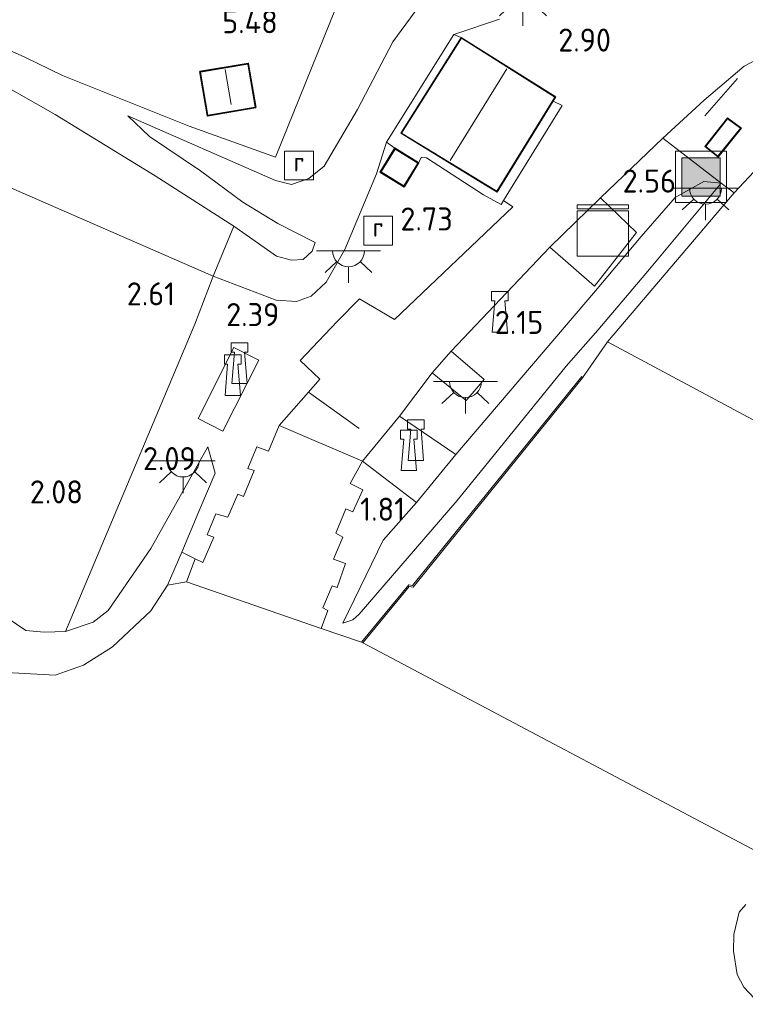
# Model space of a CAD drawing. Extents: x 126429 to 133038, y 413091 to 414846.
# Tile 41 of 256: x 127005 to 127061, y 414599 to 414676. Entities that reach past the tile are written whole.
import ezdxf
from ezdxf.enums import TextEntityAlignment as Align

# ---------------------------------------------------------------- set-up
doc = ezdxf.new("R2010")
doc.units = 0
for name, color, linetype, lineweight in [('B-ME-BC-BETONVORM-GV', 50, 'Continuous', 18), ('B-ME-GK-BESCHOEIING_DAMWAND-GV', 130, 'Continuous', 18), ('B-ME-GR-GRAS-GV', 60, 'Continuous', 13), ('B-ME-GR-HAAG-G', 90, 'GR-HAAG1', 13), ('B-ME-GW-TALUD_KRUIN-G', 90, 'Continuous', 18), ('B-ME-GW-TALUD_TEEN-G', 90, 'Continuous', 18), ('B-ME-IE-MEUBILAIR_WATERWEGMEUBILAIR-S', 150, 'Continuous', 25), ('B-ME-IE-MEUBILAIR_WEGMEUBILAIR-G', 7, 'Continuous', 18), ('B-ME-IE-MEUBILAIR_WEGMEUBILAIR-S', 7, 'Continuous', 25), ('B-ME-IE-MEUBILAIR_WEGMEUBILAIR_ABRI-GV', 7, 'Continuous', 18), ('B-ME-IE-TERREINAFSCHEIDING_DOORGANG-G', 210, 'Continuous', 18), ('B-ME-IE-TERREINAFSCHEIDING_KUNSTMATIG_HEKWERK-G', 20, 'IE-TERREINAFSCHEIDING-KUNSTMATIG', 18), ('B-ME-KG-KADASTRAAL_DAKRAND-G', 170, 'Continuous', 18), ('B-ME-KG-KADASTRAAL_NOK-G', 10, 'Continuous', 18), ('B-ME-OB-BEKLEDING_STORTSTEEN-GV', 30, 'Continuous', 18), ('B-ME-OB-OEVERVOORZIENING-G', 7, 'Continuous', 18), ('B-ME-OG-BEBOUWING_KANTOOR-GV', 7, 'Continuous', 18), ('B-ME-OG-BEBOUWING_SCHUUR-GV', 7, 'Continuous', 35), ('B-ME-OG-HOOGTEPUNT-S', 7, 'Continuous', 25), ('B-ME-OG-TERREIN_GROEN_TUIN-GV', 7, 'Continuous', 18), ('B-ME-OG-WATER_HAVEN-GV', 170, 'Continuous', 18), ('B-ME-OG-WATER_RIVIER-GV', 130, 'Continuous', 18), ('B-ME-RI-GWA_RIOOLPUT-S', 30, 'Continuous', 25), ('B-ME-VH-VERHARDING_BETON-GV', 252, 'Continuous', 18), ('B-ME-VH-VERHARDING_STRAATBAKSTEEN-GV', 252, 'Continuous', 18), ('B-ME-VH-VERHARDING_TEGEL-GV', 252, 'Continuous', 18)]:
    doc.layers.add(name, color=color, linetype=linetype, lineweight=lineweight)
doc.styles.add('NLCS-ISO', font='NLCS-ISO.ttf')
doc.styles.add('NLCS-ISO-ANNOTATIVE-T18', font='NLCS-ISO.ttf', dxfattribs={"height": 1.8})
doc.linetypes.add('GR-HAAG1', pattern='A,6,[176,NLCS.SHX,S=0.125,R=0,X=0,Y=0],-2', length=8)
doc.linetypes.add('IE-TERREINAFSCHEIDING-KUNSTMATIG', pattern='A,4,[82,NLCS.SHX,S=0.75,R=90,X=0,Y=0],4,-2', length=10)

# ---------------------------------------------------------------- blocks, each defined once
blk = doc.blocks.new('SAL-HOOGTELABEL-SO')
at = {"color": 0, "linetype": 'ByBlock', "lineweight": -2, "style": 'NLCS-ISO-ANNOTATIVE-T18'}
blk.add_attdef('HOOGTE', text='', height=1.8, dxfattribs=at).set_placement((2.788, 0), align=Align.RIGHT)
blk = doc.blocks.new('SKL-DATA_KAST-SO')
at = {"color": 0, "linetype": 'ByBlock', "lineweight": 18}
for points in [[(-2, 2), (2, 2), (2, 1.68), (-2, 1.68)], [(-2, 1.52), (2, 1.52), (2, -2), (-2, -2)]]:
    blk.add_lwpolyline(points, close=True, dxfattribs=at)
blk = doc.blocks.new('SIE-WEG_AFVALBAK-SO')
at = {"linetype": 'ByBlock', "lineweight": 18}
h = blk.add_hatch(color=0, dxfattribs=at)
h.dxf.hatch_style = 1
h.paths.add_polyline_path([(-1.5, -1.5), (1.5, -1.5), (1.5, 1.5), (-1.5, 1.5)])
at = {"color": 0, "linetype": 'ByBlock', "lineweight": 18}
for points in [[(-2, -2), (2, -2), (2, 2), (-2, 2)], [(-1.5, -1.5), (1.5, -1.5), (1.5, 1.5), (-1.5, 1.5)]]:
    blk.add_lwpolyline(points, close=True, dxfattribs=at)
blk = doc.blocks.new('SIE-WATER_BOLDER-SO')
at = {"color": 0, "linetype": 'ByBlock', "lineweight": 18}
blk.add_lwpolyline([(0.402, 0.867), (0.602, -1.587), (-0.602, -1.587), (-0.402, 0.867), (-0.65, 0.867), (-0.65, 1.587), (0.65, 1.587), (0.65, 0.867)], close=True, dxfattribs=at)
blk = doc.blocks.new('SRI-PUT_INSPECTIEPUT_RIOOLPUT-SO')
at = {"color": 0, "linetype": 'ByBlock', "lineweight": 18}
blk.add_lwpolyline([(-1.125, -1.125), (1.125, -1.125), (1.125, 1.125), (-1.125, 1.125)], close=True, dxfattribs=at)
at = {"color": 0, "linetype": 'ByBlock', "lineweight": 18, "style": 'NLCS-ISO'}
blk.add_text('r', height=1.5, dxfattribs=at).set_placement((0, 0.283), align=Align.MIDDLE_CENTER)
blk = doc.blocks.new('SKL-ET_OV_LICHTPUNT-SO')
at = {"color": 0, "linetype": 'ByBlock', "lineweight": 18}
for points in [[(-1.25, 0), (-2.5, 0)], [(1.25, 0), (2.5, 0)], [(-0.915, -0.851), (-1.831, -1.703)], [(0, -1.25), (0, -2.5)], [(0.915, -0.851), (1.831, -1.703)]]:
    blk.add_lwpolyline(points, dxfattribs=at)
blk.add_lwpolyline([(0, 0), (1.25, 0, -1), (-1.25, 0)], format="xyb", close=True, dxfattribs=at)

msp = doc.modelspace()

# ---------------------------------------------------------------- linework, layer by layer
at = {"layer": 'B-ME-BC-BETONVORM-GV'}
msp.add_polyline3d([(127024.822, 414643.814, 2.11), (127031.338, 414641.03, 2.023), (127030.372, 414639.286, 2.015), (127031.356, 414638.799, 1.994), (127030.567, 414637.077, 1.936), (127030.015, 414637.303, 1.903), (127029.248, 414635.398, 1.722), (127029.805, 414635.11, 1.712), (127029.052, 414633.381, 1.527), (127030.006, 414633.035, 1.513), (127029.349, 414631.17, 1.314), (127028.973, 414631.302, 1.321), (127028.242, 414629.582, 1.078), (127028.632, 414629.369, 1.078), (127028.287, 414628.459, 0.973), (127028.101, 414627.968, 0.85), (127017.579, 414631.597, 0.85), (127018.246, 414633.417, 1.067), (127018.867, 414633.122, 1.06), (127019.719, 414635.11, 1.375), (127019.184, 414635.291, 1.306), (127019.867, 414636.909, 1.603), (127020.812, 414636.667, 1.599), (127021.604, 414638.461, 1.813), (127022.04, 414638.276, 1.802), (127022.873, 414640.299, 2.001), (127022.374, 414640.468, 1.972), (127023.083, 414642.154, 2.044), (127023.993, 414641.802, 2.041)], close=True, dxfattribs=at)
at = {"layer": 'B-ME-GK-BESCHOEIING_DAMWAND-GV'}
msp.add_polyline3d([(127048.515, 414647.551, 0.85), (127035.276, 414631.204, 0.85), (127034.978, 414631.255, 0.85), (127031.343, 414626.851, 0.85), (127031.241, 414626.886, 0.85), (127034.958, 414631.388, 0.953), (127035.238, 414631.317, 0.953), (127048.456, 414647.636, 0.928)], close=True, dxfattribs=at)
at = {"layer": 'B-ME-GR-GRAS-GV'}
for points in [[(127021.287, 414659.385, 4.253), (127019.653, 414655.478, 2.714), (127003.09, 414662.728, 2.739), (126981.454, 414671.834, 2.801), (126948.577, 414687.006, 3.692), (126949.854, 414692.688, 5.561), (126956.712, 414689.363, 5.436), (126966.382, 414685.35, 5.378), (126976.943, 414681.266, 5.324), (126985.405, 414677.572, 5.212), (126994.213, 414673.601, 5.197), (127001.437, 414671.448, 5.534), (127007.335, 414668.099, 5.27), (127015.125, 414663.32, 4.818)], [(127032.718, 414663.603, 2.962), (127034.579, 414662.467, 2.962), (127035.714, 414664.328, 2.962), (127035.947, 414664.774, 2.927), (127036.337, 414664.71, 2.908), (127040.793, 414661.834, 2.777), (127042.171, 414661.077, 2.621), (127042.334, 414661.388, 2.621), (127043.074, 414660.896, 2.592), (127033.822, 414652.105, 2.312), (127031.095, 414653.721, 2.33), (127029.353, 414651.953, 2.287), (127026.461, 414648.905, 2.269), (127028.002, 414647.429, 2.225), (127027.112, 414646.417, 2.193), (127024.822, 414643.814, 2.11), (127023.993, 414641.802, 2.041), (127023.083, 414642.154, 2.044), (127022.374, 414640.468, 1.972), (127022.873, 414640.299, 2.001), (127022.04, 414638.276, 1.802), (127021.604, 414638.461, 1.813), (127020.812, 414636.667, 1.599), (127019.867, 414636.909, 1.603), (127019.184, 414635.291, 1.306), (127019.719, 414635.11, 1.375), (127018.867, 414633.122, 1.06), (127018.246, 414633.417, 1.067), (127017.222, 414633.915, 1.304), (127018.553, 414637.109, 1.612), (127019.816, 414640.102, 1.979), (127019.245, 414642.147, 2.207), (127014.797, 414634.203, 2.019), (127011.47, 414629.358, 1.855), (127010.284, 414628.448, 1.78), (127008.13, 414627.736, 1.783), (127018.234, 414651.732, 2.667), (127019.574, 414655.27, 2.711), (127019.653, 414655.478, 2.714), (127024.581, 414653.601, 2.657), (127026.164, 414653.509, 2.724), (127027.33, 414653.913, 2.732), (127028.48, 414655.005, 2.732), (127029.942, 414657.562, 3.054), (127032.411, 414663.48, 3.137), (127033.194, 414665.944, 3.028), (127033.854, 414665.465, 2.962)], [(127054.785, 414666.246, 2.676), (127059.351, 414662.753, 2.332), (127057.999, 414662.866, 2.401), (127055.764, 414661.633, 2.466), (127053.091, 414658.586, 2.307), (127049.538, 414654.333, 2.097), (127038.621, 414641.551, 1.773), (127034.229, 414644.557, 2.073), (127036.763, 414647.927, 2.189), (127039.425, 414645.772, 2.062), (127040.835, 414647.41, 2.044), (127038.252, 414649.633, 2.251), (127045.955, 414657.755, 2.45), (127049.449, 414654.701, 2.105), (127052.722, 414658.882, 2.314), (127049.931, 414661.594, 2.581)], [(127050.477, 414650.344, 0.85), (127048.515, 414647.551, 0.85), (127048.456, 414647.636, 0.928), (127035.238, 414631.317, 0.953), (127034.958, 414631.388, 0.953), (127031.241, 414626.886, 0.85), (127028.101, 414627.968, 0.85), (127028.287, 414628.459, 0.973), (127028.632, 414629.369, 1.078), (127028.242, 414629.582, 1.078), (127028.973, 414631.302, 1.321), (127029.349, 414631.17, 1.314), (127030.006, 414633.035, 1.513), (127029.052, 414633.381, 1.527), (127029.805, 414635.11, 1.712), (127029.248, 414635.398, 1.722), (127030.015, 414637.303, 1.903), (127030.567, 414637.077, 1.936), (127031.356, 414638.799, 1.994), (127030.372, 414639.286, 2.015), (127031.338, 414641.03, 2.023), (127035.553, 414637.815, 1.777), (127032.932, 414634.854, 1.802), (127029.793, 414628.392, 0.973), (127030.574, 414628.641, 0.97), (127031.075, 414629.075, 0.966), (127038.713, 414637.967, 1.031), (127047.248, 414648.453, 1.048), (127049.722, 414651.267, 1.154), (127053.756, 414656.015, 1.673), (127059.351, 414662.753, 2.332), (127060.349, 414662, 2.281)], [(127030.574, 414628.641, 0.97), (127029.793, 414628.392, 0.973), (127032.932, 414634.854, 1.802), (127035.553, 414637.815, 1.777), (127038.621, 414641.551, 1.773), (127049.538, 414654.333, 2.097), (127053.091, 414658.586, 2.307), (127055.764, 414661.633, 2.466), (127057.999, 414662.866, 2.401), (127059.351, 414662.753, 2.332), (127053.756, 414656.015, 1.673), (127049.722, 414651.267, 1.154), (127047.248, 414648.453, 1.048), (127038.713, 414637.967, 1.031), (127031.075, 414629.075, 0.966)], [(127018.484, 414644.363, 2.207), (127020.413, 414643.385, 2.175), (127023.22, 414648.921, 2.316), (127021.291, 414649.899, 2.323)]]:
    msp.add_polyline3d(points, close=True, dxfattribs=at)
for points in [[(126999.457, 414675.039, 5.794), (127004.96, 414672.58, 5.651), (127007.887, 414671.162, 5.614), (127017.784, 414667.183, 5.371), (127024.535, 414664.786, 5.346), (127033.029, 414685.787, 6.015)], [(127035.718, 414676.537, 5.367), (127033.695, 414673.778, 5.317), (127030.934, 414668.489, 5.042), (127028.333, 414664.071, 4.861), (127027.139, 414663.109, 4.886), (127025.781, 414662.648, 4.919), (127024.523, 414662.944, 5.024), (127012.99, 414668.007, 5.302), (127014.691, 414666.388, 5.111), (127018.676, 414663.709, 4.778), (127021.978, 414661.262, 4.456), (127024.704, 414659.602, 4.206), (127027.637, 414658.119, 3.772), (127027.395, 414657.441, 3.765), (127026.688, 414656.77, 3.754), (127025.772, 414656.733, 3.786), (127024.607, 414657.049, 3.87), (127021.287, 414659.385, 4.253), (127015.125, 414663.32, 4.818), (127007.335, 414668.099, 5.27), (127001.437, 414671.448, 5.534)], [(127042.027, 414675.562, 3.146), (127038.459, 414674.36, 3.102), (127033.194, 414665.944, 3.028), (127032.411, 414663.48, 3.137), (127029.942, 414657.562, 3.054), (127028.48, 414655.005, 2.732), (127027.33, 414653.913, 2.732), (127026.164, 414653.509, 2.724), (127024.581, 414653.601, 2.657), (127019.653, 414655.478, 2.714), (127021.287, 414659.385, 4.253), (127024.607, 414657.049, 3.87), (127025.772, 414656.733, 3.786), (127026.688, 414656.77, 3.754), (127027.395, 414657.441, 3.765), (127027.637, 414658.119, 3.772), (127024.704, 414659.602, 4.206), (127021.978, 414661.262, 4.456), (127018.676, 414663.709, 4.778), (127014.691, 414666.388, 5.111), (127012.99, 414668.007, 5.302), (127024.523, 414662.944, 5.024), (127025.781, 414662.648, 4.919), (127027.139, 414663.109, 4.886), (127028.333, 414664.071, 4.861), (127030.934, 414668.489, 5.042), (127033.695, 414673.778, 5.317), (127035.718, 414676.537, 5.367)], [(127003.09, 414662.728, 2.739), (127019.653, 414655.478, 2.714), (127019.574, 414655.27, 2.711), (127018.234, 414651.732, 2.667), (127008.13, 414627.736, 1.783), (127006.471, 414627.69, 1.75), (127005.037, 414627.8, 1.757), (127002.083, 414629.781, 1.777)]]:
    msp.add_polyline3d(points, dxfattribs=at)
at = {"layer": 'B-ME-GR-HAAG-G'}
msp.add_polyline3d([(127017.784, 414667.183, 5.371), (127007.887, 414671.162, 5.614)], dxfattribs=at)
at = {"layer": 'B-ME-GW-TALUD_KRUIN-G'}
for points in [[(127040.325, 414680.356, 5.237), (127038.454, 414679.269, 5.346), (127035.718, 414676.537, 5.367), (127033.695, 414673.778, 5.317), (127030.934, 414668.489, 5.042), (127028.333, 414664.071, 4.861), (127027.139, 414663.109, 4.886), (127025.781, 414662.648, 4.919), (127024.523, 414662.944, 5.024), (127012.99, 414668.007, 5.302)], [(127059.351, 414662.753, 2.332), (127057.999, 414662.866, 2.401), (127055.764, 414661.633, 2.466), (127053.091, 414658.586, 2.307), (127049.538, 414654.333, 2.097), (127038.621, 414641.551, 1.773), (127035.553, 414637.815, 1.777), (127032.932, 414634.854, 1.802), (127029.793, 414628.392, 0.973)], [(127027.637, 414658.119, 3.772), (127027.395, 414657.441, 3.765), (127026.688, 414656.77, 3.754), (127025.772, 414656.733, 3.786), (127024.607, 414657.049, 3.87), (127021.287, 414659.385, 4.253)], [(127019.245, 414642.147, 2.207), (127014.797, 414634.203, 2.019), (127011.47, 414629.358, 1.855), (127010.284, 414628.448, 1.78), (127008.13, 414627.736, 1.783), (127006.471, 414627.69, 1.75), (127005.037, 414627.8, 1.757), (127002.083, 414629.781, 1.777)]]:
    msp.add_polyline3d(points, dxfattribs=at)
at = {"layer": 'B-ME-GW-TALUD_TEEN-G'}
for points in [[(127024.581, 414653.601, 2.657), (127019.653, 414655.478, 2.714), (127003.09, 414662.728, 2.739), (126981.454, 414671.834, 2.801), (126948.577, 414687.006, 3.692)], [(127042.027, 414675.562, 3.146), (127038.459, 414674.36, 3.102)], [(127038.459, 414674.36, 3.102), (127033.194, 414665.944, 3.028), (127032.411, 414663.48, 3.137), (127029.942, 414657.562, 3.054), (127028.48, 414655.005, 2.732), (127027.33, 414653.913, 2.732), (127026.164, 414653.509, 2.724), (127024.581, 414653.601, 2.657)], [(127012.99, 414668.007, 5.302), (127014.691, 414666.388, 5.111), (127018.676, 414663.709, 4.778), (127021.978, 414661.262, 4.456), (127024.704, 414659.602, 4.206), (127027.637, 414658.119, 3.772)], [(127029.793, 414628.392, 0.973), (127030.574, 414628.641, 0.97), (127031.075, 414629.075, 0.966), (127038.713, 414637.967, 1.031), (127047.248, 414648.453, 1.048), (127049.722, 414651.267, 1.154), (127053.756, 414656.015, 1.673), (127059.351, 414662.753, 2.332)], [(127019.245, 414642.147, 2.207), (127019.816, 414640.102, 1.979), (127018.553, 414637.109, 1.612), (127017.222, 414633.915, 1.304), (127016.096, 414631.362, 0.85)]]:
    msp.add_polyline3d(points, dxfattribs=at)
at = {"layer": 'B-ME-IE-MEUBILAIR_WEGMEUBILAIR-G'}
for points in [[(127060.624, 414670.906, 3.732), (127058.073, 414667.999, 3.71)], [(127031.082, 414643.581, 1.965), (127027.112, 414646.417, 2.193)]]:
    msp.add_polyline3d(points, dxfattribs=at)
at = {"layer": 'B-ME-IE-MEUBILAIR_WEGMEUBILAIR_ABRI-GV'}
msp.add_polyline3d([(127060.924, 414667.043, 2.563), (127059.105, 414664.781, 2.545), (127058.077, 414665.603, 2.56), (127059.831, 414667.835, 2.636)], close=True, dxfattribs=at)
at = {"layer": 'B-ME-IE-TERREINAFSCHEIDING_DOORGANG-G'}
for points in [[(127007.887, 414671.162, 5.614), (127004.96, 414672.58, 5.651)], [(127019.653, 414655.478, 2.714), (127019.574, 414655.27, 2.711), (127018.234, 414651.732, 2.667)]]:
    msp.add_polyline3d(points, dxfattribs=at)
at = {"layer": 'B-ME-IE-TERREINAFSCHEIDING_KUNSTMATIG_HEKWERK-G'}
for points in [[(127037.581, 414683.74, 5.65), (127033.029, 414685.787, 6.015), (127024.535, 414664.786, 5.346), (127017.784, 414667.183, 5.371)], [(127004.96, 414672.58, 5.651), (126999.457, 414675.039, 5.794)], [(127021.287, 414659.385, 4.253), (127015.125, 414663.32, 4.818), (127007.335, 414668.099, 5.27), (127001.437, 414671.448, 5.534)], [(127021.287, 414659.385, 4.253), (127019.653, 414655.478, 2.714)], [(127018.234, 414651.732, 2.667), (127008.13, 414627.736, 1.783)]]:
    msp.add_polyline3d(points, dxfattribs=at)
at = {"layer": 'B-ME-KG-KADASTRAAL_DAKRAND-G'}
for points in [[(127041.82, 414662.108, 5.975), (127034.388, 414666.655, 5.975), (127039.06, 414674.056, 6.091), (127046.357, 414669.471, 6.145)], [(127019.253, 414668.057, 7.658), (127018.682, 414671.415, 7.478), (127022.37, 414672.042, 7.305), (127022.941, 414668.684, 7.305)], [(127059.097, 414664.851, 4.98), (127058.147, 414665.611, 4.828), (127059.841, 414667.766, 4.861), (127060.852, 414667.033, 5.02)], [(127034.562, 414662.536, 5.115), (127032.787, 414663.62, 5.017), (127033.871, 414665.396, 5.04), (127035.646, 414664.311, 5.137)]]:
    msp.add_polyline3d(points, close=True, dxfattribs=at)
at = {"layer": 'B-ME-KG-KADASTRAAL_NOK-G'}
for points in [[(127038.171, 414664.509, 8.57), (127042.613, 414671.675, 8.595)], [(127020.591, 414671.63, 8.025), (127021.082, 414668.884, 8.025)]]:
    msp.add_polyline3d(points, dxfattribs=at)
at = {"layer": 'B-ME-OB-BEKLEDING_STORTSTEEN-GV'}
for points in [[(127002.083, 414629.781, 1.777), (127005.037, 414627.8, 1.757), (127006.471, 414627.69, 1.75), (127008.13, 414627.736, 1.783), (127010.284, 414628.448, 1.78), (127011.47, 414629.358, 1.855), (127014.797, 414634.203, 2.019), (127019.245, 414642.147, 2.207), (127019.816, 414640.102, 1.979), (127018.553, 414637.109, 1.612), (127017.222, 414633.915, 1.304), (127016.096, 414631.362, 0.85), (127014.788, 414629.351, 0.85), (127011.804, 414626.544, 0.85), (127009.527, 414625.105, 0.85), (127007.323, 414624.321, 0.85), (127003.053, 414624.546, 0.85)], [(127062.358, 414598.616, 0.85), (127061.109, 414599.956, 0.85), (127060.597, 414600.946, 0.85), (127060.296, 414602.758, 0.85), (127060.341, 414604.073, 0.85), (127060.747, 414605.82, 0.85), (127061.273, 414606.409, 0.85)]]:
    msp.add_polyline3d(points, dxfattribs=at)
msp.add_polyline3d([(127017.579, 414631.597, 0.85), (127016.096, 414631.362, 0.85), (127017.222, 414633.915, 1.304), (127018.246, 414633.417, 1.067)], close=True, dxfattribs=at)
at = {"layer": 'B-ME-OB-OEVERVOORZIENING-G'}
for points in [[(127048.515, 414647.551, 0.85), (127050.477, 414650.344, 0.85)], [(127063.506, 414643.376, 0.85), (127063.241, 414643.518, 0.85), (127050.477, 414650.344, 0.85)], [(127031.343, 414626.851, 0.85), (127034.978, 414631.255, 0.85), (127035.276, 414631.204, 0.85), (127048.515, 414647.551, 0.85)], [(127031.343, 414626.851, 0.85), (127031.241, 414626.886, 0.85), (127028.101, 414627.968, 0.85), (127017.579, 414631.597, 0.85), (127016.096, 414631.362, 0.85), (127014.788, 414629.351, 0.85), (127011.804, 414626.544, 0.85), (127009.527, 414625.105, 0.85), (127007.323, 414624.321, 0.85), (127003.053, 414624.546, 0.85), (126998.405, 414625.543, 0.85), (126995.677, 414625.714, 0.85), (126991.078, 414626.659, 0.85), (126984.908, 414627.557, 0.85), (126980.502, 414628.217, 0.85), (126978.432, 414629.833, 0.85), (126976.726, 414630.272, 0.85), (126975.091, 414631.291, 0.85), (126972.888, 414632.001, 0.85), (126967.99, 414633.817, 0.85), (126961.166, 414636.282, 0.85), (126950.639, 414640.724, 0.85), (126939.203, 414645.198, 0.85)], [(127061.273, 414606.409, 0.85), (127060.747, 414605.82, 0.85), (127060.341, 414604.073, 0.85), (127060.296, 414602.758, 0.85), (127060.597, 414600.946, 0.85), (127061.109, 414599.956, 0.85), (127062.358, 414598.616, 0.85)]]:
    msp.add_polyline3d(points, dxfattribs=at)
at = {"layer": 'B-ME-OG-BEBOUWING_KANTOOR-GV'}
msp.add_polyline3d([(127046.221, 414669.155, 2.863), (127041.836, 414662.039, 2.856), (127041.059, 414662.514, 2.908), (127034.319, 414666.639, 2.97), (127039.045, 414674.125, 3.189), (127046.426, 414669.487, 2.864)], close=True, dxfattribs=at)
at = {"layer": 'B-ME-OG-BEBOUWING_SCHUUR-GV'}
for points in [[(127022.999, 414668.643, 5.446), (127019.212, 414667.999, 5.446), (127018.624, 414671.456, 5.446), (127022.411, 414672.1, 5.446)], [(127035.714, 414664.328, 2.962), (127034.579, 414662.467, 2.962), (127032.718, 414663.603, 2.962), (127033.854, 414665.465, 2.962)]]:
    msp.add_polyline3d(points, close=True, dxfattribs=at)
at = {"layer": 'B-ME-OG-TERREIN_GROEN_TUIN-GV'}
msp.add_polyline3d([(127003.541, 414709.756, 5.624), (127008.177, 414710.12, 5.574), (127012.258, 414710.104, 5.599), (127015.676, 414709.703, 5.592), (127023.373, 414708.82, 5.642), (127031.492, 414707.24, 5.718), (127036.907, 414706.113, 5.816), (127038.591, 414705.68, 5.827), (127041.505, 414704.93, 5.845), (127045.713, 414703.807, 5.881), (127038.648, 414686.374, 5.652), (127038.059, 414684.92, 5.64), (127037.581, 414683.74, 5.65), (127033.029, 414685.787, 6.015), (127024.535, 414664.786, 5.346), (127017.784, 414667.183, 5.371), (127007.887, 414671.162, 5.614), (127004.96, 414672.58, 5.651), (126999.457, 414675.039, 5.794)], dxfattribs=at)
msp.add_polyline3d([(127018.624, 414671.456, 5.446), (127019.212, 414667.999, 5.446), (127022.999, 414668.643, 5.446), (127022.411, 414672.1, 5.446)], close=True, dxfattribs=at)
at = {"layer": 'B-ME-OG-WATER_HAVEN-GV'}
msp.add_polyline3d([(127096.973, 414649.712, 0.85), (127092.45, 414639.771, 0.85), (127089.1777, 414632.6734, 2.437), (127088.7227, 414631.6865, 2.437), (127082.539, 414618.274, 0.85), (127076.162, 414603.791, 0.85), (127066.067, 414608.465, 0.85), (127031.343, 414626.851, 0.85), (127034.978, 414631.255, 0.85), (127035.276, 414631.204, 0.85), (127048.515, 414647.551, 0.85), (127050.477, 414650.344, 0.85), (127063.241, 414643.518, 0.85), (127063.506, 414643.376, 0.85), (127064.542, 414645.783, 0.85), (127068.653, 414654.329, 0.85), (127077.446, 414660.413, 0.85), (127079.647, 414661.913, 0.85), (127084.775, 414665.408, 0.85), (127086.3, 414665.425, 0.85), (127089.885, 414659.83, 0.85), (127093.905, 414653.919, 0.85)], close=True, dxfattribs=at)
at = {"layer": 'B-ME-OG-WATER_RIVIER-GV'}
for points in [[(127003.053, 414624.546, 0.85), (127007.323, 414624.321, 0.85), (127009.527, 414625.105, 0.85), (127011.804, 414626.544, 0.85), (127014.788, 414629.351, 0.85), (127016.096, 414631.362, 0.85), (127017.579, 414631.597, 0.85), (127028.101, 414627.968, 0.85), (127031.241, 414626.886, 0.85), (127031.343, 414626.851, 0.85), (127066.067, 414608.465, 0.85)], [(127061.273, 414606.409, 0.85), (127060.747, 414605.82, 0.85), (127060.341, 414604.073, 0.85), (127060.296, 414602.758, 0.85), (127060.597, 414600.946, 0.85), (127061.109, 414599.956, 0.85), (127062.358, 414598.616, 0.85)]]:
    msp.add_polyline3d(points, dxfattribs=at)
at = {"layer": 'B-ME-VH-VERHARDING_BETON-GV'}
for points in [[(127064.269, 414645.908, 1.147), (127063.241, 414643.518, 0.85), (127050.477, 414650.344, 0.85), (127060.349, 414662, 2.281), (127067.302, 414669.418, 2.701), (127070.967, 414673.341, 2.969), (127076.224, 414670.035, 2.849), (127075.196, 414668.55, 2.825), (127072.142, 414664.15, 2.596), (127071.07, 414662.503, 2.538), (127070.556, 414661.714, 2.451), (127068.295, 414658.241, 2.292), (127067.442, 414655.69, 2.042), (127067.136, 414655.032, 1.937), (127068.024, 414653.714, 1.883)], [(127023.22, 414648.921, 2.316), (127020.413, 414643.385, 2.175), (127018.484, 414644.363, 2.207), (127021.291, 414649.899, 2.323)], [(127040.835, 414647.41, 2.044), (127039.425, 414645.772, 2.062), (127036.763, 414647.927, 2.189), (127038.252, 414649.633, 2.251)], [(127038.621, 414641.551, 1.773), (127035.553, 414637.815, 1.777), (127031.338, 414641.03, 2.023), (127034.229, 414644.557, 2.073)]]:
    msp.add_polyline3d(points, close=True, dxfattribs=at)
at = {"layer": 'B-ME-VH-VERHARDING_STRAATBAKSTEEN-GV'}
msp.add_polyline3d([(127063.44, 414673.074, 2.936), (127061.133, 414671.885, 2.824), (127058.027, 414669.233, 2.712), (127054.785, 414666.246, 2.676), (127049.931, 414661.594, 2.581), (127045.955, 414657.755, 2.45), (127038.252, 414649.633, 2.251), (127036.763, 414647.927, 2.189), (127034.229, 414644.557, 2.073), (127031.338, 414641.03, 2.023), (127024.822, 414643.814, 2.11), (127027.112, 414646.417, 2.193), (127028.002, 414647.429, 2.225), (127026.461, 414648.905, 2.269), (127029.353, 414651.953, 2.287), (127031.095, 414653.721, 2.33), (127033.822, 414652.105, 2.312), (127043.074, 414660.896, 2.592), (127042.334, 414661.388, 2.621), (127046.914, 414668.812, 2.838), (127046.221, 414669.155, 2.863), (127046.426, 414669.487, 2.864), (127039.045, 414674.125, 3.189), (127038.459, 414674.36, 3.102), (127042.027, 414675.562, 3.146)], dxfattribs=at)
at = {"layer": 'B-ME-VH-VERHARDING_TEGEL-GV'}
for points in [[(127034.319, 414666.639, 2.97), (127041.059, 414662.514, 2.908), (127041.836, 414662.039, 2.856), (127046.221, 414669.155, 2.863), (127046.914, 414668.812, 2.838), (127042.334, 414661.388, 2.621), (127042.171, 414661.077, 2.621), (127040.793, 414661.834, 2.777), (127036.337, 414664.71, 2.908), (127035.947, 414664.774, 2.927), (127035.714, 414664.328, 2.962), (127033.854, 414665.465, 2.962), (127033.194, 414665.944, 3.028), (127038.459, 414674.36, 3.102), (127039.045, 414674.125, 3.189)], [(127067.302, 414669.418, 2.701), (127060.349, 414662, 2.281), (127059.351, 414662.753, 2.332), (127054.785, 414666.246, 2.676), (127058.027, 414669.233, 2.712), (127061.133, 414671.885, 2.824), (127063.44, 414673.074, 2.936)], [(127058.077, 414665.603, 2.56), (127059.105, 414664.781, 2.545), (127060.924, 414667.043, 2.563), (127059.831, 414667.835, 2.636)], [(127052.722, 414658.882, 2.314), (127049.449, 414654.701, 2.105), (127045.955, 414657.755, 2.45), (127049.931, 414661.594, 2.581)]]:
    msp.add_polyline3d(points, close=True, dxfattribs=at)

# ---------------------------------------------------------------- block references
at = {"layer": 'B-ME-IE-MEUBILAIR_WATERWEGMEUBILAIR-S'}
for p in [(127042.057, 414652.692, 2.381), (127021.723, 414648.681, 2.312), (127021.198, 414647.748, 2.276), (127035.497, 414642.675, 1.997), (127034.949, 414641.879, 1.994)]:
    msp.add_blockref('SIE-WATER_BOLDER-SO', p, dxfattribs=at)
at = {"layer": 'B-ME-IE-MEUBILAIR_WEGMEUBILAIR-S'}
for name, p in [('SKL-ET_OV_LICHTPUNT-SO', (127043.866, 414677.525, 3.909)), ('SIE-WEG_AFVALBAK-SO', (127057.768, 414663.234, 2.556)), ('SKL-ET_OV_LICHTPUNT-SO', (127058.119, 414662.356, 2.368)), ('SKL-DATA_KAST-SO', (127050.109, 414659.056, 2.57)), ('SKL-ET_OV_LICHTPUNT-SO', (127030.233, 414657.468, 3.144)), ('SKL-ET_OV_LICHTPUNT-SO', (127039.368, 414647.247, 2.142)), ('SKL-ET_OV_LICHTPUNT-SO', (127017.312, 414641.047, 2.207))]:
    msp.add_blockref(name, p, dxfattribs=at)
at = {"layer": 'B-ME-OG-HOOGTEPUNT-S'}
for p, values in [((127021.923, 414674.452, 5.476), {'HOOGTE': '5.48'}), ((127047.95, 414673.021, 2.902), {'HOOGTE': '2.90'}), ((127053.027, 414662.006, 2.564), {'HOOGTE': '2.56'}), ((127035.591, 414659.046, 2.726), {'HOOGTE': '2.73'}), ((127013.911, 414653.2, 2.614), {'HOOGTE': '2.61'}), ((127022.042, 414651.58, 2.389), {'HOOGTE': '2.39'}), ((127042.664, 414650.968, 2.152), {'HOOGTE': '2.15'}), ((127015.513, 414640.334, 2.089), {'HOOGTE': '2.09'}), ((127006.705, 414637.733, 2.076), {'HOOGTE': '2.08'}), ((127031.876, 414636.383, 1.814), {'HOOGTE': '1.81'})]:
    msp.add_blockref('SAL-HOOGTELABEL-SO', p, dxfattribs=at).add_auto_attribs(values)
at = {"layer": 'B-ME-RI-GWA_RIOOLPUT-S'}
for p in [(127026.371, 414664.127, 5.125), (127032.552, 414659.031, 2.828)]:
    msp.add_blockref('SRI-PUT_INSPECTIEPUT_RIOOLPUT-SO', p, dxfattribs=at)

doc.saveas('drawing.dxf')
